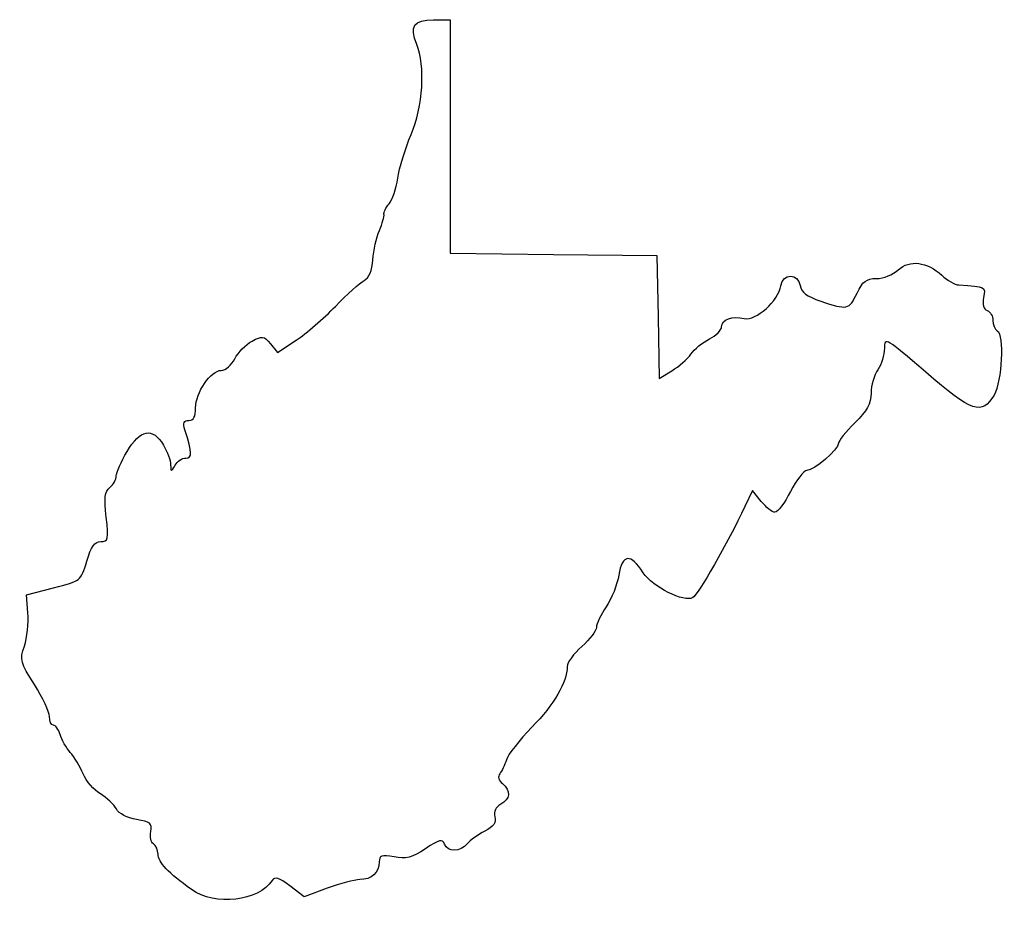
# Model space of a CAD drawing. Extents: x -58.5 to 8.1, y -97.2 to -37.2.
import ezdxf

# ---------------------------------------------------------------- set-up
doc = ezdxf.new("R2010")
doc.units = 0
doc.layers.add('Layer_1', color=7, linetype='CONTINUOUS')

msp = doc.modelspace()

# ---------------------------------------------------------------- linework, layer by layer
at = {"layer": 'Layer_1', "color": 7}
for points in [[(-30.495847, -37.221187), (-29.358102, -37.221187), (-29.358102, -45.11847), (-29.358102, -53.015782), (-22.373103, -53.091248), (-15.388103, -53.166742), (-15.310051, -57.320828), (-15.232003, -61.474885), (-14.371614, -60.951645)], [(-41.516227, -59.136561), (-41.034981, -59.730864), (-39.782651, -58.896503)], [(-8.332508, -69.78901), (-8.918119, -69.054584), (-9.436967, -70.141788)], [(-57.907439, -77.32138), (-58.003657, -76.098991), (-56.169213, -75.633212)], [(-37.667867, -95.941754), (-39.225474, -96.524514), (-40.195486, -95.78464)]]:
    msp.add_lwpolyline(points, dxfattribs=at)
msp.add_lwpolyline([(-46.85588, -96.021961), (-46.85588, -96.021876), (-46.85588, -96.021961), (-46.85588, -96.021961)], close=True, dxfattribs=at)
for points in [[(-31.625475, -38.89135), (-32.129005, -37.675734), (-31.821577, -37.221187), (-30.495847, -37.221187)], [(-32.001189, -44.982298), (-31.198529, -43.102049), (-31.027802, -40.334267), (-31.625475, -38.89135)], [(-32.910049, -47.945631), (-32.807755, -47.247131), (-32.398767, -45.913631), (-32.001189, -44.982298)], [(-33.49662, -49.674186), (-33.2763, -49.421992), (-33.01234, -48.644131), (-32.910049, -47.945631)], [(-33.839856, -50.379742), (-33.871397, -50.243908), (-33.716942, -49.926408), (-33.49662, -49.674186)], [(-34.150325, -51.473409), (-33.948026, -51.007742), (-33.808314, -50.515603), (-33.839856, -50.379742)], [(-34.593324, -53.446368), (-34.551976, -52.826919), (-34.352625, -51.939076), (-34.150325, -51.473409)], [(-35.188305, -54.857479), (-34.843085, -54.668334), (-34.643258, -54.194398), (-34.593324, -53.446368)], [(0.92203, -54.13516), (1.680364, -53.42475), (2.885775, -53.575062), (3.873762, -54.503234)], [(-7.011307, -55.210455), (-6.889931, -54.356083), (-5.826253, -54.341126), (-5.705081, -55.19211)], [(-0.546394, -54.718993), (-0.080804, -54.718993), (0.578747, -54.45678), (0.92203, -54.13516)], [(3.873762, -54.503234), (4.238046, -54.845457), (4.752147, -55.139278), (5.016217, -55.156183)], [(-37.119213, -56.602205), (-36.343102, -55.799255), (-35.474193, -55.014141), (-35.188305, -54.857479)], [(-9.480822, -57.420424), (-8.715619, -57.612476), (-7.154015, -56.214996), (-7.011307, -55.210455)], [(-5.705081, -55.19211), (-5.641375, -55.639517), (-5.263606, -55.92696), (-4.314253, -56.250444)], [(-1.860351, -55.706771), (-1.47851, -54.902099), (-1.234938, -54.718993), (-0.546394, -54.718993)], [(5.016217, -55.156183), (6.874608, -55.275055), (6.837374, -55.256062), (6.693018, -56.011232)], [(-4.314253, -56.250444), (-2.524905, -56.860128), (-2.393883, -56.831116), (-1.860351, -55.706771)], [(6.693018, -56.011232), (6.60466, -56.473427), (6.695558, -56.793439), (6.942338, -56.888096)], [(-39.782651, -58.896503), (-39.093871, -58.437581), (-37.895324, -57.405156), (-37.119213, -56.602205)], [(-11.013658, -57.987465), (-11.013658, -57.485081), (-10.289942, -57.217365), (-9.480822, -57.420424)], [(6.942338, -56.888096), (7.155986, -56.970082), (7.330786, -57.270084), (7.330786, -57.554762)], [(7.330786, -57.554762), (7.330786, -57.839439), (7.457786, -58.150843), (7.613009, -58.246771)], [(-11.843194, -58.802325), (-11.386945, -58.566387), (-11.013658, -58.199696), (-11.013658, -57.987465)], [(7.613009, -58.246771), (8.095278, -58.544826), (7.944555, -61.64213), (7.401342, -62.596549)], [(-43.92387, -60.141752), (-43.700294, -59.709416), (-43.175391, -59.172657), (-42.75742, -58.948968)], [(-42.75742, -58.948968), (-42.059727, -58.57556), (-41.958048, -58.590941), (-41.516227, -59.136561)], [(-13.091976, -59.829868), (-12.86139, -59.500656), (-12.299437, -59.038263), (-11.843194, -58.802325)], [(2.781285, -61.053442), (0.099942, -58.731628), (-0.006992, -58.669681), (-0.006992, -59.438426)], [(-14.371614, -60.951645), (-13.898398, -60.663863), (-13.322563, -60.159052), (-13.091976, -59.829868)], [(-0.006992, -59.438426), (-0.006992, -59.8781), (-0.210192, -60.527945), (-0.458547, -60.882529)], [(-44.834497, -60.927854), (-44.557228, -60.927854), (-44.147446, -60.574116), (-43.92387, -60.141752)], [(-46.573657, -63.456424), (-46.573657, -62.429925), (-45.540524, -60.927854), (-44.834497, -60.927854)], [(-0.458547, -60.882529), (-0.706903, -61.237113), (-0.9101, -61.950486), (-0.9101, -62.467827)], [(7.401342, -62.596549), (6.606243, -63.993549), (5.906837, -63.759925), (2.781285, -61.053442)], [(-0.9101, -62.467827), (-0.9101, -63.189328), (-1.166504, -63.658805), (-2.010769, -64.483204)], [(-47.029906, -64.31452), (-46.709759, -64.31452), (-46.573657, -64.058545), (-46.573657, -63.456424)], [(-47.289342, -64.94952), (-47.437438, -64.47169), (-47.373218, -64.31452), (-47.029906, -64.31452)], [(-2.010769, -64.483204), (-2.616136, -65.074347), (-3.111436, -65.694446), (-3.111436, -65.861211)], [(-51.203504, -66.41081), (-50.317056, -64.898184), (-49.477617, -64.750977), (-48.751171, -65.98076)], [(-47.232288, -66.85452), (-46.787779, -66.85452), (-46.797285, -66.537105), (-47.289342, -64.94952)], [(-3.111436, -65.861211), (-3.111436, -66.275513), (-4.77029, -67.701215), (-5.252368, -67.701215)], [(-51.93588, -68.069572), (-51.93588, -67.844584), (-51.606309, -67.098134), (-51.203504, -66.41081)], [(-48.751171, -65.98076), (-48.484872, -66.431582), (-48.263127, -67.034832), (-48.258408, -67.321316)], [(-47.962162, -67.348409), (-47.803946, -67.07677), (-47.475504, -66.85452), (-47.232288, -66.85452)], [(-48.258408, -67.321316), (-48.250365, -67.810238), (-48.232162, -67.811903), (-47.962162, -67.348409)], [(-5.252368, -67.701215), (-5.466626, -67.701215), (-5.963706, -68.336215), (-6.356991, -69.112326)], [(-52.36845, -68.837668), (-52.130534, -68.640197), (-51.93588, -68.294559), (-51.93588, -68.069572)], [(-52.614218, -70.847767), (-52.761806, -69.54328), (-52.710213, -69.121301), (-52.36845, -68.837668)], [(-6.356991, -69.112326), (-6.750274, -69.888437), (-7.223893, -70.523437), (-7.409477, -70.523437)], [(-7.409477, -70.523437), (-7.595061, -70.523437), (-8.010424, -70.192955), (-8.332508, -69.78901)], [(-9.436967, -70.141788), (-10.616927, -72.614309), (-12.594145, -76.064842), (-12.960845, -76.291467)], [(-52.978555, -72.49888), (-52.473366, -72.49888), (-52.442991, -72.361212), (-52.614218, -70.847767)], [(-53.932232, -73.83317), (-53.631155, -72.835176), (-53.390786, -72.49888), (-52.978555, -72.49888)], [(-56.169213, -75.633212), (-54.339769, -75.16873), (-54.333671, -75.16382), (-53.932232, -73.83317)], [(-16.307916, -74.609987), (-17.169458, -73.282922), (-17.734145, -73.339112), (-17.963716, -74.774776)], [(-17.963716, -74.774776), (-18.064585, -75.405571), (-18.447084, -76.363716), (-18.813716, -76.903974)], [(-12.960845, -76.291467), (-13.536084, -76.646982), (-15.686999, -75.566438), (-16.307916, -74.609987)], [(-18.813716, -76.903974), (-19.180351, -77.44426), (-19.480322, -78.075027), (-19.480322, -78.305715)], [(-58.147712, -79.563354), (-57.962642, -79.002578), (-57.85452, -77.99369), (-57.907439, -77.32138)], [(-19.480322, -78.305715), (-19.480322, -78.536375), (-19.924822, -79.115411), (-20.4681, -79.592394)], [(-57.467819, -82.171793), (-58.422701, -80.679063), (-58.46384, -80.521244), (-58.147712, -79.563354)], [(-20.4681, -79.592394), (-21.011378, -80.069406), (-21.455878, -80.685018), (-21.455878, -80.960438)], [(-21.455878, -80.960438), (-21.455878, -81.99467), (-22.346548, -83.5255), (-23.835764, -85.050854)], [(-56.451435, -84.338667), (-56.451435, -84.020743), (-56.908807, -83.045666), (-57.467819, -82.171793)], [(-56.188232, -84.916658), (-56.332992, -84.916658), (-56.451435, -84.656562), (-56.451435, -84.338667)], [(-55.73246, -85.551658), (-55.838372, -85.202408), (-56.043469, -84.916658), (-56.188232, -84.916658)], [(-23.835764, -85.050854), (-24.681895, -85.917502), (-25.460605, -86.908639), (-25.566238, -87.253345)], [(-55.048088, -86.751102), (-55.318581, -86.440658), (-55.626548, -85.900908), (-55.73246, -85.551658)], [(-54.177043, -88.205478), (-54.385625, -87.71602), (-54.777595, -87.061547), (-55.048088, -86.751102)], [(-25.566238, -87.253345), (-25.671868, -87.598051), (-25.871315, -88.022005), (-26.009454, -88.195431)], [(-53.009986, -89.560794), (-53.443285, -89.304846), (-53.968461, -88.694936), (-54.177043, -88.205478)], [(-26.009454, -88.195431), (-26.165675, -88.391575), (-26.099277, -88.644672), (-25.833802, -88.865003)], [(-25.833802, -88.865003), (-25.252006, -89.347829), (-25.297715, -89.918426), (-25.945977, -90.265362)], [(-51.929005, -90.573943), (-52.090244, -90.272671), (-52.576685, -89.816741), (-53.009986, -89.560794)], [(-25.945977, -90.265362), (-26.292963, -90.451064), (-26.434032, -90.748611), (-26.341985, -91.100598)], [(-50.560526, -91.293666), (-51.209908, -91.189837), (-51.751964, -90.904764), (-51.929005, -90.573943)], [(-26.341985, -91.100598), (-26.238336, -91.496951), (-26.425667, -91.764554), (-27.022996, -92.073446)], [(-49.608232, -92.109176), (-49.501577, -91.551251), (-49.62827, -91.442736), (-50.560526, -91.293666)], [(-49.422456, -92.943566), (-49.592295, -92.838607), (-49.675895, -92.463111), (-49.608232, -92.109176)], [(-27.022996, -92.073446), (-27.476191, -92.307804), (-28.012038, -92.698428), (-28.213768, -92.941506)], [(-49.113657, -93.633006), (-49.113657, -93.358771), (-49.252615, -93.048524), (-49.422456, -92.943566)], [(-29.745398, -92.95223), (-29.88391, -92.591268), (-30.094549, -92.642576), (-31.038419, -93.26719)], [(-28.213768, -92.941506), (-28.681968, -93.50564), (-29.530754, -93.511594), (-29.745398, -92.95223)], [(-46.85588, -96.021876), (-48.403448, -94.9255), (-49.113657, -94.174055), (-49.113657, -93.633006)], [(-33.160925, -93.826724), (-34.007363, -93.667917), (-34.15588, -93.717786), (-34.15588, -94.160847)], [(-31.038419, -93.26719), (-31.944699, -93.86694), (-32.361223, -93.976753), (-33.160925, -93.826724)], [(-34.15588, -94.160847), (-34.15588, -94.865132), (-34.698246, -95.358965), (-35.471735, -95.358965)], [(-40.195486, -95.78464), (-40.947549, -95.211024), (-41.21822, -95.127627), (-41.400135, -95.413546)], [(-41.400135, -95.413546), (-42.302692, -96.832024), (-45.248689, -97.160558), (-46.85588, -96.021961)], [(-35.471735, -95.358965), (-35.822924, -95.358965), (-36.811184, -95.621206), (-37.667867, -95.941754)]]:
    msp.add_open_spline(points, degree=3, dxfattribs=at)

doc.saveas('drawing.dxf')
